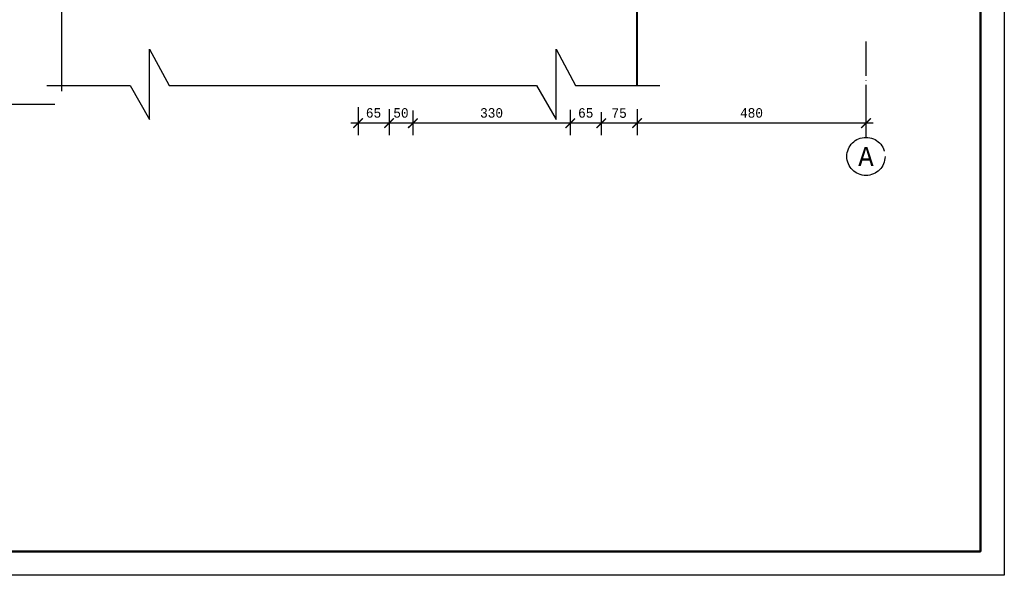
# Model space of a CAD drawing. Header units: millimetres. Extents: x -17 to 2655, y -428 to 194.
# Tile 4 of 47: x 199 to 406, y -428 to -311. Entities that reach past the tile are written whole.
import ezdxf
from ezdxf.enums import TextEntityAlignment as Align

# ---------------------------------------------------------------- set-up
doc = ezdxf.new("R2010")
doc.units = ezdxf.units.MM
doc.linetypes.add('ACAD_ISO04W100', pattern=[30, 24, -3, 0, -3])
for name, color, linetype in [('лист а3', 7, 'Continuous'), ('Оси', 3, 'ACAD_ISO04W100'), ('Размеры', 5, 'Continuous'), ('тонкий', 251, 'Continuous')]:
    doc.layers.add(name, color=color, linetype=linetype)
doc.layers.add('Стены', color=32, linetype='Continuous', lineweight=40)
doc.styles.get("Standard").update_dxf_attribs({"font": 'COUR.TTF', "width": 0.8, "height": 2})
doc.dimstyles.get("Standard").update_dxf_attribs({"dimtxt": 2, "dimasz": 2, "dimexe": 2.5, "dimexo": 2.5, "dimgap": 1, "dimtad": 1, "dimdec": 0, "dimzin": 0, "dimdsep": 46, "dimtxsty": 'Standard', "dimblk": 'ARCHTICK', "dimcen": -3, "dimdle": 1.5, "dimadec": 0, "dimazin": 0, "dimtfac": 0.75, "dimtdec": 0, "dimtofl": 0, "dimtmove": 0, "dimatfit": 3, "dimldrblk": 'ARCHTICK', "dimfxl": 0, "dimtvp": 1.5, "dimtolj": 1, "dimtzin": 0, "dimarcsym": 0})

# ---------------------------------------------------------------- blocks, each defined once
blk = doc.blocks.new('_ArchTick')
at = {"color": 0, "linetype": 'ByBlock', "const_width": 0.15}
blk.add_lwpolyline([(-0.5, -0.5), (0.5, 0.5)], dxfattribs=at)
blk = doc.blocks.new('*D301')
at = {"layer": 'Defpoints', "color": 0}
for p in [(376.5, -326.02), (328.5, -327.66), (328.5, -333.09)]:
    blk.add_point(p, dxfattribs=at)
at = {"layer": 'Размеры', "color": 0, "lineweight": -2}
for p, q in [((328.5, -330.16), (328.5, -335.59)), ((376.5, -328.52), (376.5, -335.59)), ((378, -333.09), (327, -333.09))]:
    blk.add_line(p, q, dxfattribs=at)
at = {"layer": 'Размеры', "color": 0, "lineweight": -2, "xscale": 2, "yscale": 2, "zscale": 2, "rotation": 180}
blk.add_blockref('_ArchTick', (328.5, -333.09), dxfattribs=at)
at = {"layer": 'Размеры', "color": 0, "lineweight": -2, "xscale": 2, "yscale": 2, "zscale": 2}
blk.add_blockref('_ArchTick', (376.5, -333.09), dxfattribs=at)
at = {"layer": 'Размеры', "color": 0, "insert": (352.5, -330.96), "char_height": 2, "attachment_point": 5}
blk.add_mtext('\\A1;480', dxfattribs=at)
blk = doc.blocks.new('*D302')
at = {"layer": 'Defpoints', "color": 0}
for p in [(321, -328.55), (328.5, -328.4), (321, -333.09)]:
    blk.add_point(p, dxfattribs=at)
at = {"layer": 'Размеры', "color": 0, "lineweight": -2}
for p, q in [((321, -331.05), (321, -335.59)), ((328.5, -330.9), (328.5, -335.59)), ((330, -333.09), (319.5, -333.09))]:
    blk.add_line(p, q, dxfattribs=at)
at = {"layer": 'Размеры', "color": 0, "lineweight": -2, "xscale": 2, "yscale": 2, "zscale": 2, "rotation": 180}
blk.add_blockref('_ArchTick', (321, -333.09), dxfattribs=at)
at = {"layer": 'Размеры', "color": 0, "lineweight": -2, "xscale": 2, "yscale": 2, "zscale": 2}
blk.add_blockref('_ArchTick', (328.5, -333.09), dxfattribs=at)
at = {"layer": 'Размеры', "color": 0, "insert": (324.75, -330.99), "char_height": 2, "attachment_point": 5}
blk.add_mtext('\\A1;75', dxfattribs=at)
blk = doc.blocks.new('*D303')
at = {"layer": 'Defpoints', "color": 0}
for p in [(314.5, -327.82), (321, -328.26), (314.5, -333.09)]:
    blk.add_point(p, dxfattribs=at)
at = {"layer": 'Размеры', "color": 0, "lineweight": -2}
for p, q in [((314.5, -330.32), (314.5, -335.59)), ((321, -330.76), (321, -335.59)), ((322.5, -333.09), (313, -333.09))]:
    blk.add_line(p, q, dxfattribs=at)
at = {"layer": 'Размеры', "color": 0, "lineweight": -2, "xscale": 2, "yscale": 2, "zscale": 2, "rotation": 180}
blk.add_blockref('_ArchTick', (314.5, -333.09), dxfattribs=at)
at = {"layer": 'Размеры', "color": 0, "lineweight": -2, "xscale": 2, "yscale": 2, "zscale": 2}
blk.add_blockref('_ArchTick', (321, -333.09), dxfattribs=at)
at = {"layer": 'Размеры', "color": 0, "insert": (317.75, -330.96), "char_height": 2, "attachment_point": 5}
blk.add_mtext('\\A1;65', dxfattribs=at)
blk = doc.blocks.new('*D304')
at = {"layer": 'Defpoints', "color": 0}
for p in [(281.5, -327.94), (314.5, -327.82), (281.5, -333.09)]:
    blk.add_point(p, dxfattribs=at)
at = {"layer": 'Размеры', "color": 0, "lineweight": -2}
for p, q in [((281.5, -330.44), (281.5, -335.59)), ((314.5, -330.32), (314.5, -335.59)), ((316, -333.09), (280, -333.09))]:
    blk.add_line(p, q, dxfattribs=at)
at = {"layer": 'Размеры', "color": 0, "lineweight": -2, "xscale": 2, "yscale": 2, "zscale": 2, "rotation": 180}
blk.add_blockref('_ArchTick', (281.5, -333.09), dxfattribs=at)
at = {"layer": 'Размеры', "color": 0, "lineweight": -2, "xscale": 2, "yscale": 2, "zscale": 2}
blk.add_blockref('_ArchTick', (314.5, -333.09), dxfattribs=at)
at = {"layer": 'Размеры', "color": 0, "insert": (298, -330.96), "char_height": 2, "attachment_point": 5}
blk.add_mtext('\\A1;330', dxfattribs=at)
blk = doc.blocks.new('*D305')
at = {"layer": 'Defpoints', "color": 0}
for p in [(276.5, -327.65), (281.5, -327.94), (276.5, -333.09)]:
    blk.add_point(p, dxfattribs=at)
at = {"layer": 'Размеры', "color": 0, "lineweight": -2}
for p, q in [((276.5, -330.15), (276.5, -335.59)), ((281.5, -330.44), (281.5, -335.59)), ((283, -333.09), (275, -333.09))]:
    blk.add_line(p, q, dxfattribs=at)
at = {"layer": 'Размеры', "color": 0, "lineweight": -2, "xscale": 2, "yscale": 2, "zscale": 2, "rotation": 180}
blk.add_blockref('_ArchTick', (276.5, -333.09), dxfattribs=at)
at = {"layer": 'Размеры', "color": 0, "lineweight": -2, "xscale": 2, "yscale": 2, "zscale": 2}
blk.add_blockref('_ArchTick', (281.5, -333.09), dxfattribs=at)
at = {"layer": 'Размеры', "color": 0, "insert": (279, -330.96), "char_height": 2, "attachment_point": 5}
blk.add_mtext('\\A1;50', dxfattribs=at)
blk = doc.blocks.new('*D306')
at = {"layer": 'Defpoints', "color": 0}
for p in [(270, -327.21), (276.5, -327.8), (270, -333.09)]:
    blk.add_point(p, dxfattribs=at)
at = {"layer": 'Размеры', "color": 0, "lineweight": -2}
for p, q in [((270, -329.71), (270, -335.59)), ((276.5, -330.3), (276.5, -335.59)), ((278, -333.09), (268.5, -333.09))]:
    blk.add_line(p, q, dxfattribs=at)
at = {"layer": 'Размеры', "color": 0, "lineweight": -2, "xscale": 2, "yscale": 2, "zscale": 2, "rotation": 180}
blk.add_blockref('_ArchTick', (270, -333.09), dxfattribs=at)
at = {"layer": 'Размеры', "color": 0, "lineweight": -2, "xscale": 2, "yscale": 2, "zscale": 2}
blk.add_blockref('_ArchTick', (276.5, -333.09), dxfattribs=at)
at = {"layer": 'Размеры', "color": 0, "insert": (273.25, -330.96), "char_height": 2, "attachment_point": 5}
blk.add_mtext('\\A1;65', dxfattribs=at)

msp = doc.modelspace()

# ---------------------------------------------------------------- linework, layer by layer
for p, q in [((207.8219, -294.7784), (207.8219, -326.4061)), ((161.6306, -329.1275), (206.4089, -329.1275))]:
    msp.add_line(p, q)
at = {"layer": 'лист а3', "color": 7}
msp.add_lwpolyline([(-14.4941, -427.9324), (-14.4941, -130.9324), (405.5059, -130.9324), (405.5059, -427.9324), (-14.4941, -427.9324)], dxfattribs=at)
at = {"layer": 'лист а3', "color": 7, "lineweight": 50}
msp.add_lwpolyline([(5.5059, -135.9324), (400.5059, -135.9324), (400.5059, -422.9324), (5.5059, -422.9324), (5.5059, -135.9324)], dxfattribs=at)
at = {"layer": 'Оси', "ltscale": 0.3}
msp.add_lwpolyline([(376.4985, -315.9722), (376.4985, -336.0668)], dxfattribs=at)
at = {"layer": 'Оси'}
msp.add_circle((376.4985, -340.0668), 4, dxfattribs=at)
at = {"layer": 'Стены'}
msp.add_lwpolyline([(328.4985, -325.1624), (328.4985, -286.3582)], dxfattribs=at)
at = {"layer": 'тонкий'}
for points in [[(204.7519, -325.1624), (222.1948, -325.1624), (226.283, -332.3317), (226.283, -317.6058), (230.3711, -325.1624), (248.0455, -325.1624)], [(248.0455, -325.1624), (307.4379, -325.1624), (311.5261, -332.3317), (311.5261, -317.6058), (315.6142, -325.1624), (333.2886, -325.1624)]]:
    msp.add_lwpolyline(points, dxfattribs=at)

# ---------------------------------------------------------------- texts
at = {"width": 0.8}
msp.add_text('A', height=4, dxfattribs=at).set_placement((376.4985, -340.0668), align=Align.MIDDLE_CENTER)

# ---------------------------------------------------------------- dimensions: what is measured, and where the dimension line sits
at = {"layer": 'Размеры'}
dim = msp.add_linear_dim(base=(328.4985, -333.0885), p1=(376.4985, -326.0195), p2=(328.4985, -327.6624), text='480', dimstyle='Standard', dxfattribs=at)
dim.commit()
dim.dimension.update_dxf_attribs({"geometry": '*D301', "text_midpoint": (352.4985, -330.9646)})
for base, p1, p2, text, picture, middle in [((269.9985, -333.0885), (276.4985, -327.7958), (269.9985, -327.2149), '65', '*D306', (273.2485, -330.9646)), ((276.4985, -333.0885), (281.4985, -327.941), (276.4985, -327.6506), '50', '*D305', (278.9985, -330.9646)), ((281.4985, -333.0885), (314.4985, -327.8196), (281.4985, -327.941), '330', '*D304', (297.9985, -330.9646)), ((314.4985, -333.0885), (320.9985, -328.2552), (314.4985, -327.8196), '65', '*D303', (317.7485, -330.9646)), ((320.9985, -333.0885), (328.4985, -328.4004), (320.9985, -328.5457), '75', '*D302', (324.7485, -330.9902))]:
    dim = msp.add_linear_dim(base=base, p1=p1, p2=p2, text=text, dimstyle='Standard', override={"dimtmove": 1}, dxfattribs=at)
    dim.commit()
    dim.dimension.update_dxf_attribs({"geometry": picture, "text_midpoint": middle})

doc.saveas('drawing.dxf')
